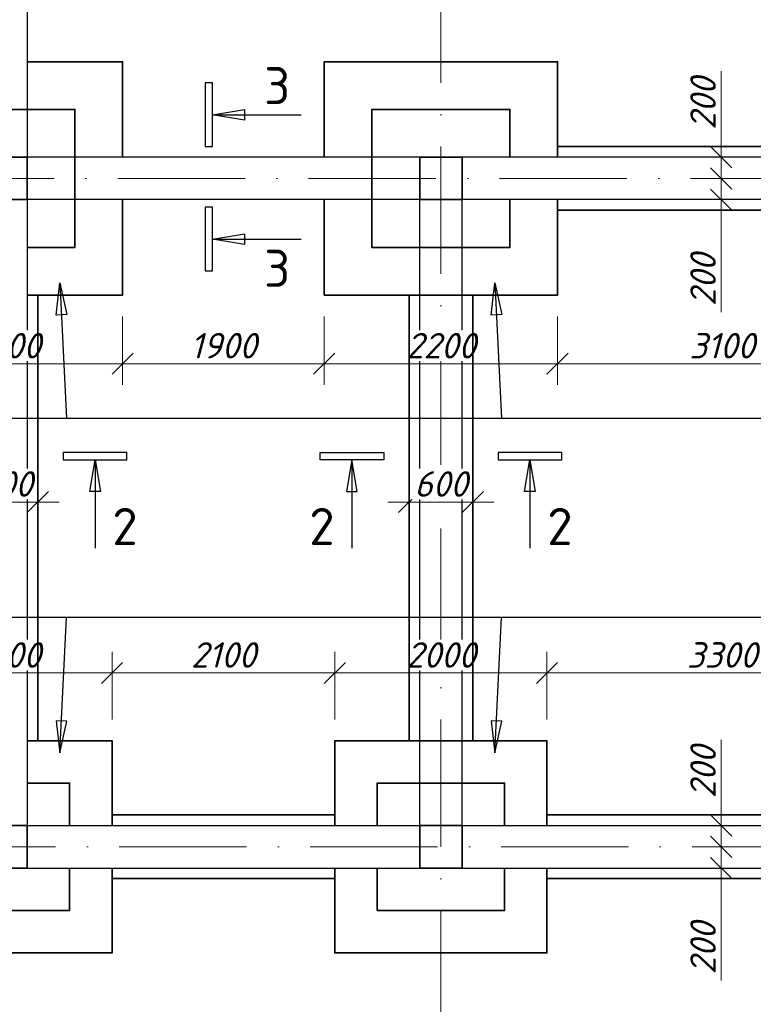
# Model space of a CAD drawing. Header units: millimetres. Extents: x 363306 to 7757304, y 1022887 to 1207196.
# Tile 15 of 256: x 491973 to 498888, y 1068300 to 1077581. Entities that reach past the tile are written whole.
import ezdxf

# ---------------------------------------------------------------- set-up
doc = ezdxf.new("R2010")
doc.units = ezdxf.units.MM
doc.linetypes.add('ACAD_ISO10W100', pattern=[18, 12, -3, 0, -3])
doc.layers.add('kcd_tx', color=7, linetype='Continuous')
doc.layers.add('размеры', color=12, linetype='Continuous', lineweight=15)
doc.styles.get("Standard").update_dxf_attribs({"font": 'isocpeui.ttf'})
doc.dimstyles.new('Санжар', dxfattribs={"dimtxt": 240, "dimasz": 200, "dimexe": 200, "dimexo": 200, "dimgap": 50, "dimtad": 1, "dimdec": 0, "dimtxsty": 'Standard', "dimblk": 'OBLIQUE', "dimcen": 2.5, "dimdle": 200, "dimclrd": 152, "dimclre": 152, "dimclrt": 152, "dimadec": 0, "dimazin": 0, "dimtfac": 1, "dimtdec": 0, "dimtmove": 0, "dimatfit": 3, "dimldrblk": 'OBLIQUE', "dimfxl": 0, "dimlwd": 0, "dimlwe": 0, "dimarcsym": 0})

# ---------------------------------------------------------------- blocks, each defined once
blk = doc.blocks.new('_Oblique')
at = {"color": 0, "linetype": 'ByBlock', "lineweight": -2}
blk.add_line((-0.5, -0.5), (0.5, 0.5), dxfattribs=at)
blk = doc.blocks.new('*D254')
at = {"layer": 'Defpoints', "color": 0, "lineweight": 25, "transparency": 16777216}
for p in [(498153.7, 1069784.8), (498584.8, 1069784.8), (498153.7, 1069584.8)]:
    blk.add_point(p, dxfattribs=at)
at = {"layer": 'kcd_tx', "lineweight": 0, "transparency": 16777216}
for p, q in [((498353.7, 1069784.8), (498784.8, 1069784.8)), ((498584.8, 1069784.8), (498584.8, 1069384.8)), ((498353.7, 1069584.8), (498784.8, 1069584.8)), ((498584.8, 1069584.8), (498584.8, 1068523.2))]:
    blk.add_line(p, q, dxfattribs=at)
at = {"layer": 'kcd_tx', "lineweight": 0, "transparency": 16777216, "xscale": 200, "yscale": 200, "zscale": 200}
for p, rotation in [((498584.8, 1069784.8), 90), ((498584.8, 1069584.8), 270)]:
    blk.add_blockref('_Oblique', p, dxfattribs=dict(at, rotation=rotation))
at = {"layer": 'kcd_tx', "lineweight": 40, "transparency": 16777216, "insert": (498414.8, 1068828.1), "char_height": 240, "attachment_point": 5, "rotation": 90, "bg_fill": 3, "box_fill_scale": 1.1, "bg_fill_color": 256, "bg_fill_true_color": 13158600, "bg_fill_transparency": 0}
blk.add_mtext('200', dxfattribs=at)
blk = doc.blocks.new('*D255')
at = {"layer": 'Defpoints', "color": 0, "lineweight": 25, "transparency": 16777216}
for p in [(498266.4, 1069984.8), (498584.8, 1069984.8), (498153.7, 1069784.8)]:
    blk.add_point(p, dxfattribs=at)
at = {"layer": 'kcd_tx', "lineweight": 0, "transparency": 16777216}
for p, q in [((498584.8, 1069984.8), (498584.8, 1070794.7)), ((498466.4, 1069984.8), (498784.8, 1069984.8)), ((498584.8, 1069584.8), (498584.8, 1069984.8)), ((498353.7, 1069784.8), (498784.8, 1069784.8))]:
    blk.add_line(p, q, dxfattribs=at)
at = {"layer": 'kcd_tx', "lineweight": 0, "transparency": 16777216, "xscale": 200, "yscale": 200, "zscale": 200}
for p, rotation in [((498584.8, 1069984.8), 90), ((498584.8, 1069784.8), 270)]:
    blk.add_blockref('_Oblique', p, dxfattribs=dict(at, rotation=rotation))
at = {"layer": 'kcd_tx', "lineweight": 40, "transparency": 16777216, "insert": (498414.8, 1070489.7), "char_height": 240, "attachment_point": 5, "rotation": 90, "bg_fill": 3, "box_fill_scale": 1.1, "bg_fill_color": 256, "bg_fill_true_color": 13158600, "bg_fill_transparency": 0}
blk.add_mtext('200', dxfattribs=at)
blk = doc.blocks.new('*D256')
at = {"layer": 'Defpoints', "color": 0, "lineweight": 25, "transparency": 16777216}
for p in [(498153.7, 1076084.8), (498584.8, 1076084.8), (498153.7, 1075884.8)]:
    blk.add_point(p, dxfattribs=at)
at = {"layer": 'kcd_tx', "lineweight": 0, "transparency": 16777216}
for p, q in [((498353.7, 1076084.8), (498784.8, 1076084.8)), ((498584.8, 1076084.8), (498584.8, 1075684.8)), ((498353.7, 1075884.8), (498784.8, 1075884.8)), ((498584.8, 1075884.8), (498584.8, 1074823.2))]:
    blk.add_line(p, q, dxfattribs=at)
at = {"layer": 'kcd_tx', "lineweight": 0, "transparency": 16777216, "xscale": 200, "yscale": 200, "zscale": 200}
for p, rotation in [((498584.8, 1076084.8), 90), ((498584.8, 1075884.8), 270)]:
    blk.add_blockref('_Oblique', p, dxfattribs=dict(at, rotation=rotation))
at = {"layer": 'kcd_tx', "lineweight": 40, "transparency": 16777216, "insert": (498414.8, 1075128.1), "char_height": 240, "attachment_point": 5, "rotation": 90, "bg_fill": 3, "box_fill_scale": 1.1, "bg_fill_color": 256, "bg_fill_true_color": 13158600, "bg_fill_transparency": 0}
blk.add_mtext('200', dxfattribs=at)
blk = doc.blocks.new('*D257')
at = {"layer": 'Defpoints', "color": 0, "lineweight": 25, "transparency": 16777216}
for p in [(498266.4, 1076284.8), (498584.8, 1076284.8), (498153.7, 1076084.8)]:
    blk.add_point(p, dxfattribs=at)
at = {"layer": 'kcd_tx', "lineweight": 0, "transparency": 16777216}
for p, q in [((498584.8, 1076284.8), (498584.8, 1077094.7)), ((498466.4, 1076284.8), (498784.8, 1076284.8)), ((498584.8, 1075884.8), (498584.8, 1076284.8)), ((498353.7, 1076084.8), (498784.8, 1076084.8))]:
    blk.add_line(p, q, dxfattribs=at)
at = {"layer": 'kcd_tx', "lineweight": 0, "transparency": 16777216, "xscale": 200, "yscale": 200, "zscale": 200}
for p, rotation in [((498584.8, 1076284.8), 90), ((498584.8, 1076084.8), 270)]:
    blk.add_blockref('_Oblique', p, dxfattribs=dict(at, rotation=rotation))
at = {"layer": 'kcd_tx', "lineweight": 40, "transparency": 16777216, "insert": (498414.8, 1076789.7), "char_height": 240, "attachment_point": 5, "rotation": 90, "bg_fill": 3, "box_fill_scale": 1.1, "bg_fill_color": 256, "bg_fill_true_color": 13158600, "bg_fill_transparency": 0}
blk.add_mtext('200', dxfattribs=at)
blk = doc.blocks.new('*D397')
at = {"linetype": 'Continuous', "lineweight": 0, "transparency": 16777216}
for p, q in [((490843.5, 1070984.8), (490843.5, 1071623.2)), ((492843.5, 1070984.8), (492843.5, 1071623.2)), ((490643.5, 1071423.2), (493043.5, 1071423.2))]:
    blk.add_line(p, q, dxfattribs=at)
at = {"layer": 'Defpoints', "color": 0, "lineweight": 25, "transparency": 16777216}
for p in [(492843.5, 1071423.2), (490843.5, 1070784.8), (492843.5, 1070784.8)]:
    blk.add_point(p, dxfattribs=at)
at = {"lineweight": 0, "transparency": 16777216, "xscale": 200, "yscale": 200, "zscale": 200, "rotation": 180}
blk.add_blockref('_Oblique', (490843.5, 1071423.2), dxfattribs=at)
at = {"lineweight": 0, "transparency": 16777216, "xscale": 200, "yscale": 200, "zscale": 200}
blk.add_blockref('_Oblique', (492843.5, 1071423.2), dxfattribs=at)
at = {"lineweight": 0, "transparency": 16777216, "insert": (491843.5, 1071593.2), "char_height": 240, "attachment_point": 5, "bg_fill": 3, "box_fill_scale": 1.1, "bg_fill_color": 256, "bg_fill_true_color": 13158600, "bg_fill_transparency": 0}
blk.add_mtext('2000', dxfattribs=at)
blk = doc.blocks.new('*D398')
at = {"linetype": 'Continuous', "lineweight": 0, "transparency": 16777216}
for p, q in [((492843.5, 1070984.8), (492843.5, 1071623.2)), ((494943.5, 1070984.8), (494943.5, 1071623.2)), ((492643.5, 1071423.2), (495143.5, 1071423.2))]:
    blk.add_line(p, q, dxfattribs=at)
at = {"layer": 'Defpoints', "color": 0, "lineweight": 25, "transparency": 16777216}
for p in [(494943.5, 1071423.2), (492843.5, 1070784.8), (494943.5, 1070784.8)]:
    blk.add_point(p, dxfattribs=at)
at = {"lineweight": 0, "transparency": 16777216, "xscale": 200, "yscale": 200, "zscale": 200, "rotation": 180}
blk.add_blockref('_Oblique', (492843.5, 1071423.2), dxfattribs=at)
at = {"lineweight": 0, "transparency": 16777216, "xscale": 200, "yscale": 200, "zscale": 200}
blk.add_blockref('_Oblique', (494943.5, 1071423.2), dxfattribs=at)
at = {"lineweight": 0, "transparency": 16777216, "insert": (493893.5, 1071593.2), "char_height": 240, "attachment_point": 5, "bg_fill": 3, "box_fill_scale": 1.1, "bg_fill_color": 256, "bg_fill_true_color": 13158600, "bg_fill_transparency": 0}
blk.add_mtext('2100', dxfattribs=at)
blk = doc.blocks.new('*D399')
at = {"linetype": 'Continuous', "lineweight": 0, "transparency": 16777216}
for p, q in [((494943.5, 1070984.8), (494943.5, 1071623.2)), ((496943.5, 1070984.8), (496943.5, 1071623.2)), ((494743.5, 1071423.2), (497143.5, 1071423.2))]:
    blk.add_line(p, q, dxfattribs=at)
at = {"layer": 'Defpoints', "color": 0, "lineweight": 25, "transparency": 16777216}
for p in [(496943.5, 1071423.2), (494943.5, 1070784.8), (496943.5, 1070784.8)]:
    blk.add_point(p, dxfattribs=at)
at = {"lineweight": 0, "transparency": 16777216, "xscale": 200, "yscale": 200, "zscale": 200, "rotation": 180}
blk.add_blockref('_Oblique', (494943.5, 1071423.2), dxfattribs=at)
at = {"lineweight": 0, "transparency": 16777216, "xscale": 200, "yscale": 200, "zscale": 200}
blk.add_blockref('_Oblique', (496943.5, 1071423.2), dxfattribs=at)
at = {"lineweight": 0, "transparency": 16777216, "insert": (495943.5, 1071593.2), "char_height": 240, "attachment_point": 5, "bg_fill": 3, "box_fill_scale": 1.1, "bg_fill_color": 256, "bg_fill_true_color": 13158600, "bg_fill_transparency": 0}
blk.add_mtext('2000', dxfattribs=at)
blk = doc.blocks.new('*D400')
at = {"linetype": 'Continuous', "lineweight": 0, "transparency": 16777216}
for p, q in [((496943.5, 1070984.8), (496943.5, 1071623.2)), ((500243.5, 1070984.8), (500243.5, 1071623.2)), ((496743.5, 1071423.2), (500443.5, 1071423.2))]:
    blk.add_line(p, q, dxfattribs=at)
at = {"layer": 'Defpoints', "color": 0, "lineweight": 25, "transparency": 16777216}
for p in [(500243.5, 1071423.2), (496943.5, 1070784.8), (500243.5, 1070784.8)]:
    blk.add_point(p, dxfattribs=at)
at = {"lineweight": 0, "transparency": 16777216, "xscale": 200, "yscale": 200, "zscale": 200, "rotation": 180}
blk.add_blockref('_Oblique', (496943.5, 1071423.2), dxfattribs=at)
at = {"lineweight": 0, "transparency": 16777216, "xscale": 200, "yscale": 200, "zscale": 200}
blk.add_blockref('_Oblique', (500243.5, 1071423.2), dxfattribs=at)
at = {"lineweight": 0, "transparency": 16777216, "insert": (498593.5, 1071593.2), "char_height": 240, "attachment_point": 5, "bg_fill": 3, "box_fill_scale": 1.1, "bg_fill_color": 256, "bg_fill_true_color": 13158600, "bg_fill_transparency": 0}
blk.add_mtext('3300', dxfattribs=at)
blk = doc.blocks.new('*D406')
at = {"linetype": 'Continuous', "lineweight": 0, "transparency": 16777216}
for p, q in [((490743.5, 1074784.8), (490743.5, 1074138.3)), ((492943.5, 1074784.8), (492943.5, 1074138.3)), ((490543.5, 1074338.3), (493143.5, 1074338.3))]:
    blk.add_line(p, q, dxfattribs=at)
at = {"layer": 'Defpoints', "color": 0, "lineweight": 25, "transparency": 16777216}
for p in [(490743.5, 1074984.8), (492943.5, 1074984.8), (492943.5, 1074338.3)]:
    blk.add_point(p, dxfattribs=at)
at = {"lineweight": 0, "transparency": 16777216, "xscale": 200, "yscale": 200, "zscale": 200, "rotation": 180}
blk.add_blockref('_Oblique', (490743.5, 1074338.3), dxfattribs=at)
at = {"lineweight": 0, "transparency": 16777216, "xscale": 200, "yscale": 200, "zscale": 200}
blk.add_blockref('_Oblique', (492943.5, 1074338.3), dxfattribs=at)
at = {"lineweight": 0, "transparency": 16777216, "insert": (491843.5, 1074508.3), "char_height": 240, "attachment_point": 5, "bg_fill": 3, "box_fill_scale": 1.1, "bg_fill_color": 256, "bg_fill_true_color": 13158600, "bg_fill_transparency": 0}
blk.add_mtext('2200', dxfattribs=at)
blk = doc.blocks.new('*D407')
at = {"linetype": 'Continuous', "lineweight": 0, "transparency": 16777216}
for p, q in [((492943.5, 1074784.8), (492943.5, 1074138.3)), ((494843.5, 1074784.8), (494843.5, 1074138.3)), ((492743.5, 1074338.3), (495043.5, 1074338.3))]:
    blk.add_line(p, q, dxfattribs=at)
at = {"layer": 'Defpoints', "color": 0, "lineweight": 25, "transparency": 16777216}
for p in [(492943.5, 1074984.8), (494843.5, 1074984.8), (494843.5, 1074338.3)]:
    blk.add_point(p, dxfattribs=at)
at = {"lineweight": 0, "transparency": 16777216, "xscale": 200, "yscale": 200, "zscale": 200, "rotation": 180}
blk.add_blockref('_Oblique', (492943.5, 1074338.3), dxfattribs=at)
at = {"lineweight": 0, "transparency": 16777216, "xscale": 200, "yscale": 200, "zscale": 200}
blk.add_blockref('_Oblique', (494843.5, 1074338.3), dxfattribs=at)
at = {"lineweight": 0, "transparency": 16777216, "insert": (493893.5, 1074508.3), "char_height": 240, "attachment_point": 5, "bg_fill": 3, "box_fill_scale": 1.1, "bg_fill_color": 256, "bg_fill_true_color": 13158600, "bg_fill_transparency": 0}
blk.add_mtext('1900', dxfattribs=at)
blk = doc.blocks.new('*D353')
at = {"linetype": 'Continuous', "lineweight": 0, "transparency": 16777216}
for p, q in [((494843.5, 1074784.8), (494843.5, 1074138.3)), ((497043.5, 1074784.8), (497043.5, 1074138.3)), ((494643.5, 1074338.3), (497243.5, 1074338.3))]:
    blk.add_line(p, q, dxfattribs=at)
at = {"layer": 'Defpoints', "color": 0, "lineweight": 25, "transparency": 16777216}
for p in [(494843.5, 1074984.8), (497043.5, 1074984.8), (497043.5, 1074338.3)]:
    blk.add_point(p, dxfattribs=at)
at = {"lineweight": 0, "transparency": 16777216, "xscale": 200, "yscale": 200, "zscale": 200, "rotation": 180}
blk.add_blockref('_Oblique', (494843.5, 1074338.3), dxfattribs=at)
at = {"lineweight": 0, "transparency": 16777216, "xscale": 200, "yscale": 200, "zscale": 200}
blk.add_blockref('_Oblique', (497043.5, 1074338.3), dxfattribs=at)
at = {"lineweight": 0, "transparency": 16777216, "insert": (495943.5, 1074508.3), "char_height": 240, "attachment_point": 5, "bg_fill": 3, "box_fill_scale": 1.1, "bg_fill_color": 256, "bg_fill_true_color": 13158600, "bg_fill_transparency": 0}
blk.add_mtext('2200', dxfattribs=at)
blk = doc.blocks.new('*D354')
at = {"linetype": 'Continuous', "lineweight": 0, "transparency": 16777216}
for p, q in [((497043.5, 1074784.8), (497043.5, 1074138.3)), ((500143.5, 1074784.8), (500143.5, 1074138.3)), ((496843.5, 1074338.3), (500343.5, 1074338.3))]:
    blk.add_line(p, q, dxfattribs=at)
at = {"layer": 'Defpoints', "color": 0, "lineweight": 25, "transparency": 16777216}
for p in [(497043.5, 1074984.8), (500143.5, 1074984.8), (500143.5, 1074338.3)]:
    blk.add_point(p, dxfattribs=at)
at = {"lineweight": 0, "transparency": 16777216, "xscale": 200, "yscale": 200, "zscale": 200, "rotation": 180}
blk.add_blockref('_Oblique', (497043.5, 1074338.3), dxfattribs=at)
at = {"lineweight": 0, "transparency": 16777216, "xscale": 200, "yscale": 200, "zscale": 200}
blk.add_blockref('_Oblique', (500143.5, 1074338.3), dxfattribs=at)
at = {"lineweight": 0, "transparency": 16777216, "insert": (498593.5, 1074508.3), "char_height": 240, "attachment_point": 5, "bg_fill": 3, "box_fill_scale": 1.1, "bg_fill_color": 256, "bg_fill_true_color": 13158600, "bg_fill_transparency": 0}
blk.add_mtext('3100', dxfattribs=at)
blk = doc.blocks.new('*D208')
at = {"layer": 'Defpoints', "color": 0, "lineweight": 25, "transparency": 16777216}
blk.add_point((492143.5, 1073034.8), dxfattribs=at)
at = {"layer": 'kcd_tx', "lineweight": 0, "transparency": 16777216}
for p, q in [((491343.5, 1073034.8), (492343.5, 1073034.8)), ((491543.5, 1073035.5), (491543.5, 1072834.8)), ((492143.5, 1073035.5), (492143.5, 1072834.8))]:
    blk.add_line(p, q, dxfattribs=at)
at = {"layer": 'kcd_tx', "lineweight": 0, "transparency": 16777216, "xscale": 200, "yscale": 200, "zscale": 200, "rotation": 180}
blk.add_blockref('_Oblique', (491543.5, 1073034.8), dxfattribs=at)
at = {"layer": 'kcd_tx', "lineweight": 0, "transparency": 16777216, "xscale": 200, "yscale": 200, "zscale": 200}
blk.add_blockref('_Oblique', (492143.5, 1073034.8), dxfattribs=at)
at = {"layer": 'kcd_tx', "lineweight": 25, "transparency": 16777216, "insert": (491843.5, 1073204.8), "char_height": 240, "attachment_point": 5, "bg_fill": 3, "box_fill_scale": 1.1, "bg_fill_color": 256, "bg_fill_true_color": 13158600, "bg_fill_transparency": 0}
blk.add_mtext('600', dxfattribs=at)
at = {"layer": 'Defpoints', "color": 0, "lineweight": 25, "transparency": 16777216}
for p in [(491543.5, 1073347.8, 0), (492143.5, 1073347.8, 0)]:
    blk.add_point(p, dxfattribs=at)
blk = doc.blocks.new('*D210')
at = {"layer": 'Defpoints', "color": 0, "lineweight": 25, "transparency": 16777216}
blk.add_point((496243.5, 1073034.8), dxfattribs=at)
at = {"layer": 'kcd_tx', "lineweight": 0, "transparency": 16777216}
for p, q in [((495443.5, 1073034.8), (496443.5, 1073034.8)), ((495643.5, 1073035.5), (495643.5, 1072834.8)), ((496243.5, 1073035.5), (496243.5, 1072834.8))]:
    blk.add_line(p, q, dxfattribs=at)
at = {"layer": 'kcd_tx', "lineweight": 0, "transparency": 16777216, "xscale": 200, "yscale": 200, "zscale": 200, "rotation": 180}
blk.add_blockref('_Oblique', (495643.5, 1073034.8), dxfattribs=at)
at = {"layer": 'kcd_tx', "lineweight": 0, "transparency": 16777216, "xscale": 200, "yscale": 200, "zscale": 200}
blk.add_blockref('_Oblique', (496243.5, 1073034.8), dxfattribs=at)
at = {"layer": 'kcd_tx', "lineweight": 25, "transparency": 16777216, "insert": (495943.5, 1073204.8), "char_height": 240, "attachment_point": 5, "bg_fill": 3, "box_fill_scale": 1.1, "bg_fill_color": 256, "bg_fill_true_color": 13158600, "bg_fill_transparency": 0}
blk.add_mtext('600', dxfattribs=at)
at = {"layer": 'Defpoints', "color": 0, "lineweight": 25, "transparency": 16777216}
for p in [(495643.5, 1073347.8, 0), (496243.5, 1073347.8, 0)]:
    blk.add_point(p, dxfattribs=at)

msp = doc.modelspace()

# ---------------------------------------------------------------- linework, layer by layer
at = {"color": 1, "linetype": 'ACAD_ISO10W100', "lineweight": 9, "ltscale": 100}
for p, q in [((495943.503, 1085384.834), (495943.503, 1066657.115)), ((474895.797, 1076084.834), (505397.075, 1076084.834)), ((474910.453, 1069784.834), (504643.503, 1069784.834))]:
    msp.add_line(p, q, dxfattribs=at)
at = {"linetype": 'Continuous', "lineweight": 25}
for p, q in [((493791.729, 1076984.615), (493721.729, 1076984.615)), ((493721.729, 1076984.615), (493721.729, 1076384.615)), ((493791.729, 1076384.615), (493791.729, 1076984.615)), ((493791.729, 1076684.615), (494092.179, 1076734.893)), ((494092.179, 1076634.337), (493791.729, 1076684.615)), ((494092.179, 1076734.893), (494092.179, 1076634.337)), ((493721.729, 1076384.615), (493791.729, 1076384.615)), ((493791.729, 1075812.783), (493721.729, 1075812.783)), ((493721.729, 1075812.783), (493721.729, 1075212.783)), ((493791.729, 1075212.783), (493791.729, 1075812.783)), ((493791.729, 1075512.783), (494092.179, 1075563.061)), ((494092.179, 1075563.061), (494092.179, 1075462.505)), ((494092.179, 1075462.505), (493791.729, 1075512.783)), ((493721.729, 1075212.783), (493791.729, 1075212.783)), ((492983.042, 1073502.818), (492383.042, 1073502.818)), ((492383.042, 1073502.818), (492383.042, 1073432.818)), ((492383.042, 1073432.818), (492983.042, 1073432.818)), ((492632.764, 1073132.368), (492683.042, 1073432.818)), ((492683.042, 1073432.818), (492733.32, 1073132.368)), ((492983.042, 1073432.818), (492983.042, 1073502.818)), ((494803.964, 1073432.818), (494803.964, 1073502.818)), ((494803.964, 1073502.818), (495403.964, 1073502.818)), ((495403.964, 1073432.818), (494803.964, 1073432.818)), ((495103.964, 1073432.818), (495053.686, 1073132.368)), ((495154.242, 1073132.368), (495103.964, 1073432.818)), ((495403.964, 1073502.818), (495403.964, 1073432.818)), ((497083.042, 1073502.818), (496483.042, 1073502.818)), ((496483.042, 1073502.818), (496483.042, 1073432.818)), ((496483.042, 1073432.818), (497083.042, 1073432.818)), ((496732.764, 1073132.368), (496783.042, 1073432.818)), ((496783.042, 1073432.818), (496833.32, 1073132.368)), ((497083.042, 1073432.818), (497083.042, 1073502.818)), ((492733.32, 1073132.368), (492632.764, 1073132.368)), ((495053.686, 1073132.368), (495154.242, 1073132.368)), ((496833.32, 1073132.368), (496732.764, 1073132.368))]:
    msp.add_line(p, q, dxfattribs=at)
at = {"color": 5, "lineweight": 30, "ltscale": 100}
for p, q in [((495743.503, 1076284.834), (492043.503, 1076284.834)), ((495743.503, 1075884.834), (492043.503, 1075884.834))]:
    msp.add_line(p, q, dxfattribs=at)
at = {"lineweight": 30, "ltscale": 100}
for p, q in [((501043.503, 1076284.834), (496143.503, 1076284.834)), ((492043.503, 1075884.834), (492043.503, 1069984.834)), ((495743.503, 1069984.834), (495743.503, 1075884.834)), ((501043.503, 1075884.834), (496143.503, 1075884.834)), ((496143.503, 1069984.834), (496143.503, 1075884.834)), ((492043.503, 1069984.834), (495743.503, 1069984.834)), ((492043.503, 1069584.834), (495743.503, 1069584.834)), ((496143.503, 1069584.834), (501043.503, 1069584.834))]:
    msp.add_line(p, q, dxfattribs=at)
at = {"linetype": 'Continuous', "lineweight": 25}
for points in [[(493791.729, 1076684.615), (494625.062, 1076684.615)], [(493791.729, 1075512.783), (494625.062, 1075512.783)], [(492683.042, 1073432.818), (492683.042, 1072599.485)], [(495103.964, 1073432.818), (495103.964, 1072599.485)], [(496783.042, 1073432.818), (496783.042, 1072599.485)]]:
    msp.add_lwpolyline(points, dxfattribs=at)
at = {"color": 5, "lineweight": 25, "ltscale": 100}
for points in [[(507660.09, 1073821.911), (479613.786, 1073821.911)], [(507660.09, 1071947.757), (479613.786, 1071947.757)]]:
    msp.add_lwpolyline(points, dxfattribs=at)
at = {"layer": 'размеры', "color": 5, "lineweight": 30, "ltscale": 5}
msp.add_line((492043.503, 1078884.834), (492043.503, 1076284.834), dxfattribs=at)
at = {"layer": 'размеры', "color": 18, "lineweight": 35, "ltscale": 5, "true_color": 0x000000}
for points in [[(492043.503, 1077184.834), (492943.503, 1077184.834), (492943.503, 1076284.834)], [(494843.503, 1076284.834), (494843.503, 1077184.834), (497043.503, 1077184.834), (497043.503, 1076284.834)], [(491193.503, 1076284.834), (491193.503, 1076734.834), (492493.503, 1076734.834), (492493.503, 1075434.834), (492043.503, 1075434.834)], [(496593.503, 1075884.834), (496593.503, 1075434.834), (495293.503, 1075434.834), (495293.503, 1076734.834), (496593.503, 1076734.834), (496593.503, 1076284.834)], [(492943.503, 1075884.834), (492943.503, 1074984.834), (492043.503, 1074984.834)], [(497043.503, 1075884.834), (497043.503, 1074984.834), (494843.503, 1074984.834), (494843.503, 1075884.834)], [(492043.503, 1070784.834), (492843.503, 1070784.834), (492843.503, 1069984.834)], [(494943.503, 1069984.834), (494943.503, 1070784.834), (496943.503, 1070784.834), (496943.503, 1069984.834)], [(492043.503, 1070384.834), (492443.503, 1070384.834), (492443.503, 1069984.834)], [(495343.503, 1069984.834), (495343.503, 1070384.834), (496543.503, 1070384.834), (496543.503, 1069984.834)], [(492843.503, 1070084.834), (494943.503, 1070084.834)], [(492843.503, 1069584.834), (492843.503, 1068784.834), (490843.503, 1068784.834), (490843.503, 1069584.834)], [(492443.503, 1069584.834), (492443.503, 1069184.834), (491243.503, 1069184.834), (491243.503, 1069584.834)], [(496943.503, 1069584.834), (496943.503, 1068784.834), (494943.503, 1068784.834), (494943.503, 1069584.834)], [(496543.503, 1069584.834), (496543.503, 1069184.834), (495343.503, 1069184.834), (495343.503, 1069584.834)], [(492843.503, 1069484.834), (494943.503, 1069484.834)]]:
    msp.add_lwpolyline(points, dxfattribs=at)
at = {"layer": 'размеры', "lineweight": 35, "ltscale": 5}
for points in [[(492043.503, 1075884.834), (491643.503, 1075884.834), (491643.503, 1076284.834), (492043.503, 1076284.834)], [(496143.503, 1075884.834), (495743.503, 1075884.834), (495743.503, 1076284.834), (496143.503, 1076284.834)], [(492043.503, 1069584.834), (491643.503, 1069584.834), (491643.503, 1069984.834), (492043.503, 1069984.834)], [(496143.503, 1069984.834), (495743.503, 1069984.834), (495743.503, 1069584.834), (496143.503, 1069584.834)], [(496143.503, 1069984.834), (495743.503, 1069984.834), (495743.503, 1069584.834), (496143.503, 1069584.834)]]:
    msp.add_lwpolyline(points, close=True, dxfattribs=at)

# ---------------------------------------------------------------- texts
at = {"linetype": 'Continuous', "lineweight": 25, "char_height": 350, "width": 315}
for s, insert, attachment_point in [('{\\fISOCPEUR|b0|i0|c204|p34;3}', (494276.729, 1077134.615), 1), ('{\\fISOCPEUR|b0|i0|c204|p34;3}', (494276.729, 1075412.783), 1), ('{\\fISOCPEUR|b0|i0|c204|p34;2}', (492845.738, 1072979.096), 1), ('{\\fISOCPEUR|b0|i0|c204|p34;2}', (494941.268, 1072979.096), 3), ('{\\fISOCPEUR|b0|i0|c204|p34;2}', (496945.738, 1072979.096), 1)]:
    msp.add_mtext(s, dxfattribs=dict(at, insert=insert, attachment_point=attachment_point))

# ---------------------------------------------------------------- next in the draw order: dimensions: what is measured, and where the dimension line sits
at = {"color": 18, "lineweight": 0, "true_color": 0x000000}
for base, p1, p2, picture, middle in [((492943.503, 1074338.283), (490743.503, 1074984.834), (492943.503, 1074984.834), '*D406', (491843.503, 1074508.283)), ((492843.503, 1071423.247), (490843.503, 1070784.834), (492843.503, 1070784.834), '*D397', (491843.503, 1071593.247))]:
    dim = msp.add_linear_dim(base=base, p1=p1, p2=p2, dimstyle='Санжар', override={"dimclrd": 256, "dimclre": 256, "dimclrt": 256, "dimtmove": 1, "dimfxl": 600, "dimfxlon": 1, "dimtfill": 1, "dimarcsym": 1}, dxfattribs=at)
    dim.commit()
    dim.dimension.update_dxf_attribs({"geometry": picture, "text_midpoint": middle})
at = {"layer": 'kcd_tx', "color": 1, "lineweight": 40}
for base, p1, p2, picture, middle in [((498584.816, 1076084.834), (498153.675, 1075884.834), (498153.675, 1076084.834), '*D256', (498584.816, 1075128.124)), ((498584.816, 1069784.834), (498153.675, 1069584.834), (498153.675, 1069784.834), '*D254', (498584.816, 1068828.124))]:
    dim = msp.add_linear_dim(base=base, p1=p1, p2=p2, angle=90, dimstyle='Санжар', override={"dimclrd": 256, "dimclre": 256, "dimclrt": 256, "dimfxl": 1.25, "dimtfill": 1, "dimarcsym": 2}, dxfattribs=at)
    dim.commit()
    dim.dimension.update_dxf_attribs({"geometry": picture, "text_midpoint": middle, "dimtype": 160})

# ---------------------------------------------------------------- next in the draw order: linework, layer by layer
at = {"color": 5, "lineweight": 25, "ltscale": 100}
for p, q in [((492316.414, 1074796.947), (492352.157, 1075099.471)), ((492352.157, 1075099.471), (492416.853, 1074801.792)), ((492416.853, 1074801.792), (492316.414, 1074796.947)), ((492416.853, 1070967.875), (492316.414, 1070972.72)), ((492316.414, 1070972.72), (492352.157, 1070670.196)), ((492352.157, 1070670.196), (492416.853, 1070967.875))]:
    msp.add_line(p, q, dxfattribs=at)
for points in [[(492352.157, 1075099.471), (492413.786, 1073821.911)], [(492352.157, 1070670.196), (492413.786, 1071947.757)]]:
    msp.add_lwpolyline(points, dxfattribs=at)
at = {"layer": 'размеры', "color": 18, "lineweight": 35, "ltscale": 5, "true_color": 0x000000}
for points in [[(497043.503, 1075784.834), (500143.503, 1075784.834)], [(492143.503, 1074984.834), (492143.503, 1070784.834)], [(496943.503, 1069484.834), (500243.503, 1069484.834)]]:
    msp.add_lwpolyline(points, dxfattribs=at)

# ---------------------------------------------------------------- next in the draw order: dimensions: what is measured, and where the dimension line sits
at = {"color": 18, "lineweight": 0, "true_color": 0x000000}
for base, p1, p2, picture, middle in [((494843.503, 1074338.283), (492943.503, 1074984.834), (494843.503, 1074984.834), '*D407', (493893.503, 1074508.283)), ((494943.503, 1071423.247), (492843.503, 1070784.834), (494943.503, 1070784.834), '*D398', (493893.503, 1071593.247))]:
    dim = msp.add_linear_dim(base=base, p1=p1, p2=p2, dimstyle='Санжар', override={"dimclrd": 256, "dimclre": 256, "dimclrt": 256, "dimtmove": 1, "dimfxl": 600, "dimfxlon": 1, "dimtfill": 1, "dimarcsym": 1}, dxfattribs=at)
    dim.commit()
    dim.dimension.update_dxf_attribs({"geometry": picture, "text_midpoint": middle})
at = {"layer": 'kcd_tx', "color": 1, "lineweight": 40}
for base, p1, p2, picture, middle in [((498584.816, 1076284.834), (498153.675, 1076084.834), (498266.394, 1076284.834), '*D257', (498414.816, 1076789.743)), ((498584.816, 1069984.834), (498153.675, 1069784.834), (498266.394, 1069984.834), '*D255', (498414.816, 1070489.743))]:
    dim = msp.add_linear_dim(base=base, p1=p1, p2=p2, angle=90, dimstyle='Санжар', override={"dimclrd": 256, "dimclre": 256, "dimclrt": 256, "dimfxl": 1.25, "dimtfill": 1, "dimarcsym": 2}, dxfattribs=at)
    dim.commit()
    dim.dimension.update_dxf_attribs({"geometry": picture, "text_midpoint": middle})

# ---------------------------------------------------------------- next in the draw order: linework, layer by layer
at = {"lineweight": 30, "ltscale": 100}
msp.add_line((496143.503, 1069984.834), (501043.503, 1069984.834), dxfattribs=at)
at = {"layer": 'размеры', "color": 18, "lineweight": 35, "ltscale": 5, "true_color": 0x000000}
for points in [[(497043.503, 1076384.834), (500143.503, 1076384.834)], [(496943.503, 1070084.834), (500243.503, 1070084.834)]]:
    msp.add_lwpolyline(points, dxfattribs=at)

# ---------------------------------------------------------------- next in the draw order: dimensions: what is measured, and where the dimension line sits
at = {"color": 18, "lineweight": 0, "true_color": 0x000000}
for base, p1, p2, picture, middle in [((497043.503, 1074338.283), (494843.503, 1074984.834), (497043.503, 1074984.834), '*D353', (495943.503, 1074508.283)), ((496943.503, 1071423.247), (494943.503, 1070784.834), (496943.503, 1070784.834), '*D399', (495943.503, 1071593.247))]:
    dim = msp.add_linear_dim(base=base, p1=p1, p2=p2, dimstyle='Санжар', override={"dimclrd": 256, "dimclre": 256, "dimclrt": 256, "dimtmove": 1, "dimfxl": 600, "dimfxlon": 1, "dimtfill": 1, "dimarcsym": 1}, dxfattribs=at)
    dim.commit()
    dim.dimension.update_dxf_attribs({"geometry": picture, "text_midpoint": middle})
at = {"layer": 'kcd_tx', "color": 244, "lineweight": 25, "true_color": 0x991b1e}
dim = msp.add_linear_dim(base=(492143.503, 1073034.834, 0), p1=(491543.503, 1073347.776), p2=(492143.503, 1073347.776), dimstyle='Санжар', override={"dimclrd": 256, "dimclre": 256, "dimclrt": 256, "dimfxl": 0.7, "dimfxlon": 1, "dimtfill": 1, "dimarcsym": 2}, dxfattribs=at)
dim.commit()
dim.dimension.update_dxf_attribs({"geometry": '*D208', "text_midpoint": (491843.503, 1073204.834, 0)})

# ---------------------------------------------------------------- next in the draw order: linework, layer by layer
at = {"color": 5, "lineweight": 25, "ltscale": 100}
for p, q in [((496416.414, 1074796.947), (496452.157, 1075099.471)), ((496452.157, 1075099.471), (496516.853, 1074801.792)), ((496516.853, 1074801.792), (496416.414, 1074796.947)), ((496516.853, 1070967.875), (496416.414, 1070972.72)), ((496416.414, 1070972.72), (496452.157, 1070670.196)), ((496452.157, 1070670.196), (496516.853, 1070967.875))]:
    msp.add_line(p, q, dxfattribs=at)
for points in [[(496452.157, 1075099.471), (496513.786, 1073821.911)], [(496452.157, 1070670.196), (496513.786, 1071947.757)]]:
    msp.add_lwpolyline(points, dxfattribs=at)
at = {"layer": 'размеры', "color": 18, "lineweight": 35, "ltscale": 5, "true_color": 0x000000}
for points in [[(495643.503, 1074984.834), (495643.503, 1070784.834)], [(496243.503, 1074984.834), (496243.503, 1070784.834)]]:
    msp.add_lwpolyline(points, dxfattribs=at)

# ---------------------------------------------------------------- next in the draw order: dimensions: what is measured, and where the dimension line sits
at = {"color": 18, "lineweight": 0, "true_color": 0x000000}
for base, p1, p2, picture, middle in [((500143.503, 1074338.283), (497043.503, 1074984.834), (500143.503, 1074984.834), '*D354', (498593.503, 1074508.283)), ((500243.503, 1071423.247), (496943.503, 1070784.834), (500243.503, 1070784.834), '*D400', (498593.503, 1071593.247))]:
    dim = msp.add_linear_dim(base=base, p1=p1, p2=p2, dimstyle='Санжар', override={"dimclrd": 256, "dimclre": 256, "dimclrt": 256, "dimtmove": 1, "dimfxl": 600, "dimfxlon": 1, "dimtfill": 1, "dimarcsym": 1}, dxfattribs=at)
    dim.commit()
    dim.dimension.update_dxf_attribs({"geometry": picture, "text_midpoint": middle})

# ---------------------------------------------------------------- next in the draw order: dimensions: what is measured, and where the dimension line sits
at = {"layer": 'kcd_tx', "color": 244, "lineweight": 25, "true_color": 0x991b1e}
dim = msp.add_linear_dim(base=(496243.503, 1073034.834, 0), p1=(495643.503, 1073347.776), p2=(496243.503, 1073347.776), dimstyle='Санжар', override={"dimclrd": 256, "dimclre": 256, "dimclrt": 256, "dimfxl": 0.7, "dimfxlon": 1, "dimtfill": 1, "dimarcsym": 2}, dxfattribs=at)
dim.commit()
dim.dimension.update_dxf_attribs({"geometry": '*D210', "text_midpoint": (495943.503, 1073204.834, 0)})

doc.saveas('drawing.dxf')
